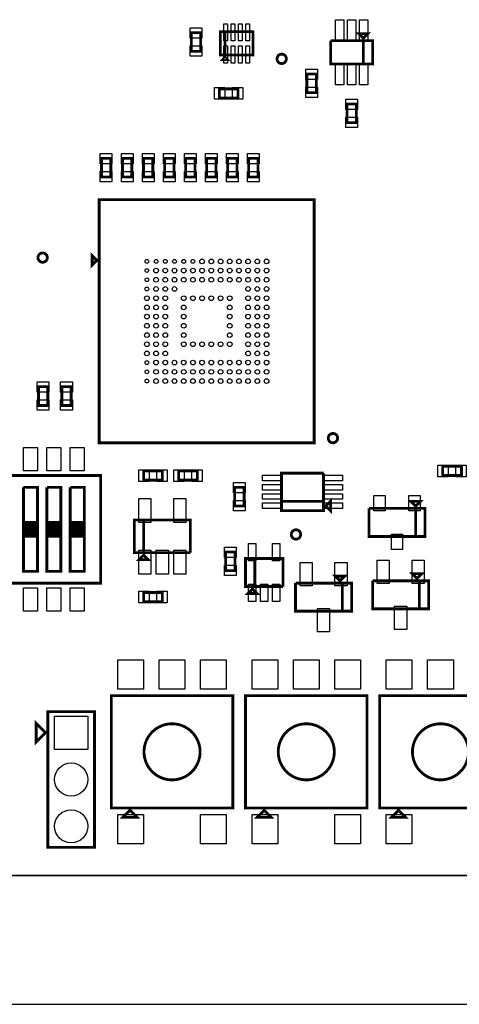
# Model space of a CAD drawing. Extents: x -205 to 7397, y 0 to 5807.
# Tile 5 of 10: x 4280 to 5220, y 0 to 2105. Entities that reach past the tile are written whole.
import ezdxf

# ---------------------------------------------------------------- set-up
doc = ezdxf.new("R2010")
doc.units = 0
for name, color, linetype in [('BG_OUTLINE', 95, 'CONTINUOUS'), ('PG_ASSEMBLY_TOP', 120, 'CONTINUOUS'), ('PIN_TOP', 140, 'CONTINUOUS')]:
    doc.layers.add(name, color=color, linetype=linetype)

msp = doc.modelspace()

# ---------------------------------------------------------------- linework, layer by layer
at = {"layer": 'BG_OUTLINE'}
msp.add_lwpolyline([(0, 275.59), (0, 0), (7000, 0), (7000, 275.59)], close=True, dxfattribs=at)
msp.add_lwpolyline([(0, 275.59), (7000, 275.59)], dxfattribs=at)
at = {"layer": 'PG_ASSEMBLY_TOP', "const_width": 6}
for points in [[(4667, 2037.59), (4667, 2077.59), (4647, 2077.59), (4647, 2037.59), (4667, 2037.59)], [(4779, 2029.6132), (4779, 2079.6132), (4709, 2079.6132), (4709, 2029.6132), (4779, 2029.6132)], [(4719, 2029.6132), (4719, 2079.6132)], [(4945, 2060.59), (4945, 2010.59), (5035, 2010.59), (5035, 2060.59), (5015, 2060.59), (5015, 2010.59)], [(5015, 2010.59), (5015, 2060.59), (4945, 2060.59)], [(5015, 2065.59), (5025, 2075.59), (5005, 2075.59), (5015, 2065.59)], [(4714, 2019.6132), (4724, 2019.6132), (4719, 2024.6132), (4714, 2019.6132)], [(4914.32, 1949.0987), (4914.32, 1989.0987), (4894.32, 1989.0987), (4894.32, 1949.0987), (4914.32, 1949.0987)], [(4747, 1957.59), (4707, 1957.59), (4707, 1937.59), (4747, 1937.59), (4747, 1957.59)], [(5000, 1885.0451), (5000, 1925.0451), (4980, 1925.0451), (4980, 1885.0451), (5000, 1885.0451)], [(4454.8382, 1808.7918), (4454.8382, 1768.7918), (4474.8382, 1768.7918), (4474.8382, 1808.7918), (4454.8382, 1808.7918)], [(4499.8382, 1808.7918), (4499.8382, 1768.7918), (4519.8382, 1768.7918), (4519.8382, 1808.7918), (4499.8382, 1808.7918)], [(4544.8382, 1808.7918), (4544.8382, 1768.7918), (4564.8382, 1768.7918), (4564.8382, 1808.7918), (4544.8382, 1808.7918)], [(4589.8382, 1808.7918), (4589.8382, 1768.7918), (4609.8382, 1768.7918), (4609.8382, 1808.7918), (4589.8382, 1808.7918)], [(4634.8382, 1808.7918), (4634.8382, 1768.7918), (4654.8382, 1768.7918), (4654.8382, 1808.7918), (4634.8382, 1808.7918)], [(4679.8382, 1808.7918), (4679.8382, 1768.7918), (4699.8382, 1768.7918), (4699.8382, 1808.7918), (4679.8382, 1808.7918)], [(4724.8382, 1808.7918), (4724.8382, 1768.7918), (4744.8382, 1768.7918), (4744.8382, 1808.7918), (4724.8382, 1808.7918)], [(4769.8382, 1808.7918), (4769.8382, 1768.7918), (4789.8382, 1768.7918), (4789.8382, 1808.7918), (4769.8382, 1808.7918)], [(4450, 1200.59), (4910, 1200.59), (4910, 1720.59), (4450, 1720.59), (4450, 1200.59)], [(4445, 1590.59), (4435, 1600.59), (4435, 1580.59), (4445, 1590.59)], [(4340, 1280.4813), (4340, 1320.4813), (4320, 1320.4813), (4320, 1280.4813), (4340, 1280.4813)], [(4390, 1280.4813), (4390, 1320.4813), (4370, 1320.4813), (4370, 1280.4813), (4390, 1280.4813)], [(4545, 1120.59), (4585, 1120.59), (4585, 1140.59), (4545, 1140.59), (4545, 1120.59)], [(4660, 1140.59), (4620, 1140.59), (4620, 1120.59), (4660, 1120.59), (4660, 1140.59)], [(4840, 1075.59), (4930, 1075.59), (4930, 1135.59)], [(4930, 1135.59), (4840, 1135.59), (4840, 1055.59), (4930, 1055.59), (4930, 1075.59), (4840, 1075.59)], [(5225, 1150.59), (5185, 1150.59), (5185, 1130.59), (5225, 1130.59), (5225, 1150.59)], [(4003, 900.59), (4453, 900.59), (4453, 1130.59), (4003, 1130.59), (4003, 900.59)], [(4288, 1105.59), (4318, 1105.59), (4318, 925.59), (4288, 925.59), (4288, 1000.59), (4318, 1000.59)], [(4318, 1000.59), (4288, 1000.59), (4288, 1005.59), (4318, 1005.59), (4318, 1010.59), (4288, 1010.59), (4288, 1015.59), (4318, 1015.59), (4318, 1020.59), (4288, 1020.59), (4288, 995.59), (4288, 1030.59), (4318, 1030.59), (4318, 1025.59), (4288, 1025.59), (4288, 1105.59)], [(4338, 1105.59), (4368, 1105.59), (4368, 925.59), (4338, 925.59), (4338, 1000.59), (4368, 1000.59)], [(4368, 1000.59), (4338, 1000.59), (4338, 1005.59), (4368, 1005.59), (4368, 1010.59), (4338, 1010.59), (4338, 1015.59), (4368, 1015.59), (4368, 1020.59), (4338, 1020.59), (4338, 995.59), (4338, 1030.59), (4368, 1030.59), (4368, 1025.59), (4338, 1025.59), (4338, 1105.59)], [(4388, 1105.59), (4418, 1105.59), (4418, 925.59), (4388, 925.59), (4388, 1000.59), (4418, 1000.59)], [(4418, 1000.59), (4388, 1000.59), (4388, 1005.59), (4418, 1005.59), (4418, 1010.59), (4388, 1010.59), (4388, 1015.59), (4418, 1015.59), (4418, 1020.59), (4388, 1020.59), (4388, 995.59), (4388, 1030.59), (4418, 1030.59), (4418, 1025.59), (4388, 1025.59), (4388, 1105.59)], [(4740, 1105.59), (4740, 1065.59), (4760, 1065.59), (4760, 1105.59), (4740, 1105.59)], [(4935, 1065.59), (4945, 1055.59), (4945, 1075.59), (4935, 1065.59)], [(5127, 1065.2879), (5137, 1075.2879), (5117, 1075.2879), (5127, 1065.2879)], [(5027, 1060.2879), (5027, 1000.2879), (5147, 1000.2879), (5147, 1060.2879), (5127, 1060.2879), (5127, 1000.2879)], [(5127, 1000.2879), (5127, 1060.2879), (5027, 1060.2879)], [(4645, 965.59), (4645, 1035.59), (4525, 1035.59), (4525, 965.59), (4545, 965.59), (4545, 1035.59)], [(4545, 1035.59), (4545, 965.59), (4645, 965.59)], [(4740.5, 927.0219), (4740.5, 967.0219), (4720.5, 967.0219), (4720.5, 927.0219), (4740.5, 927.0219)], [(4545, 960.59), (4535, 950.59), (4555, 950.59), (4545, 960.59)], [(4843, 893.2466), (4843, 953.2466), (4763, 953.2466), (4763, 893.2466), (4783, 893.2466), (4783, 953.2466)], [(4783, 953.2466), (4783, 893.2466), (4843, 893.2466)], [(4965, 905.59), (4975, 915.59), (4955, 915.59), (4965, 905.59)], [(5135, 845.59), (5135, 905.59), (5035, 905.59)], [(5035, 905.59), (5035, 845.59), (5155, 845.59), (5155, 905.59), (5135, 905.59), (5135, 845.59)], [(5130, 910.59), (5140, 920.59), (5120, 920.59), (5130, 910.59)], [(4778, 888.2466), (4768, 878.2466), (4788, 878.2466), (4778, 888.2466)], [(4970, 840.59), (4970, 900.59), (4870, 900.59)], [(4870, 900.59), (4870, 840.59), (4990, 840.59), (4990, 900.59), (4970, 900.59), (4970, 840.59)], [(4545, 860.59), (4585, 860.59), (4585, 880.59), (4545, 880.59), (4545, 860.59)], [(4735.835, 419.8474), (4735.835, 659.8474), (4475.835, 659.8474), (4475.835, 419.8474), (4735.835, 419.8474)], [(5023, 419.8474), (5023, 659.8474), (4763, 659.8474), (4763, 419.8474), (5023, 419.8474)], [(5310.165, 419.8474), (5310.165, 659.8474), (5050.165, 659.8474), (5050.165, 419.8474), (5310.165, 419.8474)], [(4340, 335.59), (4440, 335.59), (4440, 625.59), (4340, 625.59), (4340, 335.59)], [(4335, 580.59), (4315, 560.59), (4315, 600.59), (4335, 580.59)], [(4515.835, 414.8474), (4500.835, 399.8474), (4530.835, 399.8474), (4515.835, 414.8474)], [(4803, 414.8474), (4788, 399.8474), (4818, 399.8474), (4803, 414.8474)], [(5090.165, 414.8474), (5075.165, 399.8474), (5105.165, 399.8474), (5090.165, 414.8474)]]:
    msp.add_lwpolyline(points, dxfattribs=at)
for points in [[(4850.43, 2021.57, 1), (4830.43, 2021.57, 1), (4850.43, 2021.57)], [(4339, 1596.59, 1), (4319, 1596.59, 1), (4339, 1596.59)], [(4960, 1210.59, 1), (4940, 1210.59, 1), (4960, 1210.59)], [(4881, 1004.59, 1), (4861, 1004.59, 1), (4881, 1004.59)], [(4665.835, 539.8474, 1), (4545.835, 539.8474, 1), (4665.835, 539.8474)], [(4953, 539.8474, 1), (4833, 539.8474, 1), (4953, 539.8474)], [(5240.165, 539.8474, 1), (5120.165, 539.8474, 1), (5240.165, 539.8474)]]:
    msp.add_lwpolyline(points, format="xyb", dxfattribs=at)
at = {"layer": 'PIN_TOP'}
for points in [[(4955.4, 2105.29), (4973.4, 2105.29), (4973.4, 2060.29), (4955.4, 2060.29)], [(4981, 2105.29), (4999, 2105.29), (4999, 2060.29), (4981, 2060.29)], [(5006.6, 2105.29), (5024.6, 2105.29), (5024.6, 2060.29), (5006.6, 2060.29)], [(4669.5, 2065.8813), (4644.5, 2065.8813), (4644.5, 2087.8813), (4669.5, 2087.8813)], [(4724.378, 2059.7352), (4716.378, 2059.7352), (4716.378, 2096.7352), (4724.378, 2096.7352)], [(4740.126, 2059.7352), (4732.126, 2059.7352), (4732.126, 2096.7352), (4740.126, 2096.7352)], [(4755.874, 2059.7352), (4747.874, 2059.7352), (4747.874, 2096.7352), (4755.874, 2096.7352)], [(4771.622, 2059.7352), (4763.622, 2059.7352), (4763.622, 2096.7352), (4771.622, 2096.7352)], [(4669.5, 2027.2987), (4644.5, 2027.2987), (4644.5, 2049.2987), (4669.5, 2049.2987)], [(4724.378, 2012.4912), (4716.378, 2012.4912), (4716.378, 2049.4912), (4724.378, 2049.4912)], [(4740.126, 2012.4912), (4732.126, 2012.4912), (4732.126, 2049.4912), (4740.126, 2049.4912)], [(4755.874, 2012.4912), (4747.874, 2012.4912), (4747.874, 2049.4912), (4755.874, 2049.4912)], [(4771.622, 2012.4912), (4763.622, 2012.4912), (4763.622, 2049.4912), (4771.622, 2049.4912)], [(4955.4, 2010.89), (4973.4, 2010.89), (4973.4, 1965.89), (4955.4, 1965.89)], [(4981, 2010.89), (4999, 2010.89), (4999, 1965.89), (4981, 1965.89)], [(5006.6, 2010.89), (5024.6, 2010.89), (5024.6, 1965.89), (5006.6, 1965.89)], [(4916.82, 1977.39), (4891.82, 1977.39), (4891.82, 1999.39), (4916.82, 1999.39)], [(4718.7087, 1960.09), (4718.7087, 1935.09), (4696.7087, 1935.09), (4696.7087, 1960.09)], [(4757.2913, 1960.09), (4757.2913, 1935.09), (4735.2913, 1935.09), (4735.2913, 1960.09)], [(4916.82, 1938.8074), (4891.82, 1938.8074), (4891.82, 1960.8074), (4916.82, 1960.8074)], [(5002.5, 1913.3364), (4977.5, 1913.3364), (4977.5, 1935.3364), (5002.5, 1935.3364)], [(5002.5, 1874.7538), (4977.5, 1874.7538), (4977.5, 1896.7538), (5002.5, 1896.7538)], [(4452.3382, 1819.0831), (4477.3382, 1819.0831), (4477.3382, 1797.0831), (4452.3382, 1797.0831)], [(4497.3382, 1819.0831), (4522.3382, 1819.0831), (4522.3382, 1797.0831), (4497.3382, 1797.0831)], [(4542.3382, 1819.0831), (4567.3382, 1819.0831), (4567.3382, 1797.0831), (4542.3382, 1797.0831)], [(4587.3382, 1819.0831), (4612.3382, 1819.0831), (4612.3382, 1797.0831), (4587.3382, 1797.0831)], [(4632.3382, 1819.0831), (4657.3382, 1819.0831), (4657.3382, 1797.0831), (4632.3382, 1797.0831)], [(4677.3382, 1819.0831), (4702.3382, 1819.0831), (4702.3382, 1797.0831), (4677.3382, 1797.0831)], [(4722.3382, 1819.0831), (4747.3382, 1819.0831), (4747.3382, 1797.0831), (4722.3382, 1797.0831)], [(4767.3382, 1819.0831), (4792.3382, 1819.0831), (4792.3382, 1797.0831), (4767.3382, 1797.0831)], [(4452.3382, 1780.5005), (4477.3382, 1780.5005), (4477.3382, 1758.5005), (4452.3382, 1758.5005)], [(4497.3382, 1780.5005), (4522.3382, 1780.5005), (4522.3382, 1758.5005), (4497.3382, 1758.5005)], [(4542.3382, 1780.5005), (4567.3382, 1780.5005), (4567.3382, 1758.5005), (4542.3382, 1758.5005)], [(4587.3382, 1780.5005), (4612.3382, 1780.5005), (4612.3382, 1758.5005), (4587.3382, 1758.5005)], [(4632.3382, 1780.5005), (4657.3382, 1780.5005), (4657.3382, 1758.5005), (4632.3382, 1758.5005)], [(4677.3382, 1780.5005), (4702.3382, 1780.5005), (4702.3382, 1758.5005), (4677.3382, 1758.5005)], [(4722.3382, 1780.5005), (4747.3382, 1780.5005), (4747.3382, 1758.5005), (4722.3382, 1758.5005)], [(4767.3382, 1780.5005), (4792.3382, 1780.5005), (4792.3382, 1758.5005), (4767.3382, 1758.5005)], [(4342.5, 1308.7726), (4317.5, 1308.7726), (4317.5, 1330.7726), (4342.5, 1330.7726)], [(4392.5, 1308.7726), (4367.5, 1308.7726), (4367.5, 1330.7726), (4392.5, 1330.7726)], [(4342.5, 1270.19), (4317.5, 1270.19), (4317.5, 1292.19), (4342.5, 1292.19)], [(4392.5, 1270.19), (4367.5, 1270.19), (4367.5, 1292.19), (4392.5, 1292.19)], [(4287.9999, 1140.5897), (4287.9999, 1190.5897), (4317.9999, 1190.5897), (4317.9999, 1140.5897)], [(4337.9998, 1140.5897), (4337.9998, 1190.5897), (4367.9998, 1190.5897), (4367.9998, 1140.5897)], [(4387.9997, 1140.5897), (4387.9997, 1190.5897), (4417.9997, 1190.5897), (4417.9997, 1140.5897)], [(4534.7087, 1118.09), (4534.7087, 1143.09), (4556.7087, 1143.09), (4556.7087, 1118.09)], [(4573.2913, 1118.09), (4573.2913, 1143.09), (4595.2913, 1143.09), (4595.2913, 1118.09)], [(4631.7087, 1143.09), (4631.7087, 1118.09), (4609.7087, 1118.09), (4609.7087, 1143.09)], [(4670.2913, 1143.09), (4670.2913, 1118.09), (4648.2913, 1118.09), (4648.2913, 1143.09)], [(5196.7087, 1153.09), (5196.7087, 1128.09), (5174.7087, 1128.09), (5174.7087, 1153.09)], [(5235.2913, 1153.09), (5235.2913, 1128.09), (5213.2913, 1128.09), (5213.2913, 1153.09)], [(4737.5, 1115.8813), (4762.5, 1115.8813), (4762.5, 1093.8813), (4737.5, 1093.8813)], [(4840.5395, 1131.1175), (4840.5395, 1119.1175), (4799.5395, 1119.1175), (4799.5395, 1131.1175)], [(4970.4605, 1131.1175), (4970.4605, 1119.1175), (4929.4605, 1119.1175), (4929.4605, 1131.1175)], [(4840.5395, 1111.4325), (4840.5395, 1099.4325), (4799.5395, 1099.4325), (4799.5395, 1111.4325)], [(4970.4605, 1111.4325), (4970.4605, 1099.4325), (4929.4605, 1099.4325), (4929.4605, 1111.4325)], [(4560.598, 1030.208), (4534.598, 1030.208), (4534.598, 1081.208), (4560.598, 1081.208)], [(4635.402, 1030.208), (4609.402, 1030.208), (4609.402, 1081.208), (4635.402, 1081.208)], [(4737.5, 1077.2987), (4762.5, 1077.2987), (4762.5, 1055.2987), (4737.5, 1055.2987)], [(4840.5395, 1091.7475), (4840.5395, 1079.7475), (4799.5395, 1079.7475), (4799.5395, 1091.7475)], [(4970.4605, 1091.7475), (4970.4605, 1079.7475), (4929.4605, 1079.7475), (4929.4605, 1091.7475)], [(5037.5985, 1088.1264), (5061.5985, 1088.1264), (5061.5985, 1055.1264), (5037.5985, 1055.1264)], [(5112.4015, 1088.1264), (5136.4015, 1088.1264), (5136.4015, 1055.1264), (5112.4015, 1055.1264)], [(4840.5395, 1072.0625), (4840.5395, 1060.0625), (4799.5395, 1060.0625), (4799.5395, 1072.0625)], [(4970.4605, 1072.0625), (4970.4605, 1060.0625), (4929.4605, 1060.0625), (4929.4605, 1072.0625)], [(5075, 1005.4494), (5099, 1005.4494), (5099, 972.4494), (5075, 972.4494)], [(4560.598, 919.972), (4534.598, 919.972), (4534.598, 970.972), (4560.598, 970.972)], [(4598, 919.972), (4572, 919.972), (4572, 970.972), (4598, 970.972)], [(4635.402, 919.972), (4609.402, 919.972), (4609.402, 970.972), (4635.402, 970.972)], [(4743, 955.3132), (4718, 955.3132), (4718, 977.3132), (4743, 977.3132)], [(4785.4095, 948.0536), (4769.4095, 948.0536), (4769.4095, 985.0536), (4785.4095, 985.0536)], [(4836.5905, 948.0536), (4820.5905, 948.0536), (4820.5905, 985.0536), (4836.5905, 985.0536)], [(5044.5985, 949.803), (5070.5985, 949.803), (5070.5985, 899.803), (5044.5985, 899.803)], [(5119.4015, 949.803), (5145.4015, 949.803), (5145.4015, 899.803), (5119.4015, 899.803)], [(4743, 916.7306), (4718, 916.7306), (4718, 938.7306), (4743, 938.7306)], [(4879.5985, 944.803), (4905.5985, 944.803), (4905.5985, 894.803), (4879.5985, 894.803)], [(4954.4015, 944.803), (4980.4015, 944.803), (4980.4015, 894.803), (4954.4015, 894.803)], [(4287.9998, 840.5903), (4287.9998, 890.5903), (4317.9998, 890.5903), (4317.9998, 840.5903)], [(4337.9997, 840.5903), (4337.9997, 890.5903), (4367.9997, 890.5903), (4367.9997, 840.5903)], [(4387.9996, 840.5903), (4387.9996, 890.5903), (4417.9996, 890.5903), (4417.9996, 840.5903)], [(4785.4095, 861.4396), (4769.4095, 861.4396), (4769.4095, 898.4396), (4785.4095, 898.4396)], [(4811, 861.4396), (4795, 861.4396), (4795, 898.4396), (4811, 898.4396)], [(4836.5905, 861.4396), (4820.5905, 861.4396), (4820.5905, 898.4396), (4836.5905, 898.4396)], [(4534.7087, 858.09), (4534.7087, 883.09), (4556.7087, 883.09), (4556.7087, 858.09)], [(4573.2913, 858.09), (4573.2913, 883.09), (4595.2913, 883.09), (4595.2913, 858.09)], [(4917, 846.377), (4943, 846.377), (4943, 796.377), (4917, 796.377)], [(5082, 851.377), (5108, 851.377), (5108, 801.377), (5082, 801.377)], [(4544.7525, 673.7014), (4489.7525, 673.7014), (4489.7525, 736.7014), (4544.7525, 736.7014)], [(4633.335, 673.7014), (4578.335, 673.7014), (4578.335, 736.7014), (4633.335, 736.7014)], [(4721.9175, 673.7014), (4666.9175, 673.7014), (4666.9175, 736.7014), (4721.9175, 736.7014)], [(4831.9175, 673.7014), (4776.9175, 673.7014), (4776.9175, 736.7014), (4831.9175, 736.7014)], [(4920.5, 673.7014), (4865.5, 673.7014), (4865.5, 736.7014), (4920.5, 736.7014)], [(5009.0825, 673.7014), (4954.0825, 673.7014), (4954.0825, 736.7014), (5009.0825, 736.7014)], [(5119.0825, 673.7014), (5064.0825, 673.7014), (5064.0825, 736.7014), (5119.0825, 736.7014)], [(5207.665, 673.7014), (5152.665, 673.7014), (5152.665, 736.7014), (5207.665, 736.7014)], [(4425.5, 545.09), (4354.5, 545.09), (4354.5, 616.09), (4425.5, 616.09)], [(4544.7525, 342.9934), (4489.7525, 342.9934), (4489.7525, 405.9934), (4544.7525, 405.9934)], [(4721.9175, 342.9934), (4666.9175, 342.9934), (4666.9175, 405.9934), (4721.9175, 405.9934)], [(4831.9175, 342.9934), (4776.9175, 342.9934), (4776.9175, 405.9934), (4831.9175, 405.9934)], [(5009.0825, 342.9934), (4954.0825, 342.9934), (4954.0825, 405.9934), (5009.0825, 405.9934)], [(5119.0825, 342.9934), (5064.0825, 342.9934), (5064.0825, 405.9934), (5119.0825, 405.9934)]]:
    msp.add_lwpolyline(points, close=True, dxfattribs=at)
for centre, radius in [((4840.43, 2021.57), 9), ((4329, 1596.59), 9), ((4552.0475, 1588.5425), 4), ((4571.7325, 1588.5425), 4), ((4591.4175, 1588.5425), 4), ((4611.1025, 1588.5425), 4), ((4630.7875, 1588.5425), 4), ((4650.4725, 1588.5425), 4), ((4670.1575, 1588.5425), 5), ((4689.8425, 1588.5425), 5), ((4709.5275, 1588.5425), 5), ((4729.2125, 1588.5425), 5), ((4748.8975, 1588.5425), 5), ((4768.5825, 1588.5425), 5), ((4788.2675, 1588.5425), 5), ((4807.9525, 1588.5425), 5), ((4552.0475, 1568.8575), 4), ((4571.7325, 1568.8575), 5), ((4591.4175, 1568.8575), 5), ((4611.1025, 1568.8575), 5), ((4630.7875, 1568.8575), 5), ((4650.4725, 1568.8575), 5), ((4670.1575, 1568.8575), 5), ((4689.8425, 1568.8575), 5), ((4709.5275, 1568.8575), 5), ((4729.2125, 1568.8575), 5), ((4748.8975, 1568.8575), 5), ((4768.5825, 1568.8575), 5), ((4788.2675, 1568.8575), 5), ((4807.9525, 1568.8575), 5), ((4552.0475, 1549.1725), 4), ((4571.7325, 1549.1725), 5), ((4591.4175, 1549.1725), 5), ((4611.1025, 1549.1725), 5), ((4630.7875, 1549.1725), 5), ((4650.4725, 1549.1725), 5), ((4670.1575, 1549.1725), 5), ((4689.8425, 1549.1725), 5), ((4709.5275, 1549.1725), 5), ((4729.2125, 1549.1725), 5), ((4748.8975, 1549.1725), 5), ((4768.5825, 1549.1725), 5), ((4788.2675, 1549.1725), 5), ((4807.9525, 1549.1725), 5), ((4552.0475, 1529.4875), 4), ((4571.7325, 1529.4875), 5), ((4591.4175, 1529.4875), 5), ((4611.1025, 1529.4875), 5), ((4768.5825, 1529.4875), 5), ((4788.2675, 1529.4875), 5), ((4807.9525, 1529.4875), 5), ((4552.0475, 1509.8025), 5), ((4552.0475, 1490.1175), 5), ((4571.7325, 1509.8025), 5), ((4571.7325, 1490.1175), 5), ((4591.4175, 1509.8025), 5), ((4591.4175, 1490.1175), 5), ((4630.7875, 1509.8025), 5), ((4630.7875, 1490.1175), 5), ((4650.4725, 1509.8025), 5), ((4670.1575, 1509.8025), 5), ((4689.8425, 1509.8025), 5), ((4709.5275, 1509.8025), 5), ((4729.2125, 1509.8025), 5), ((4729.2125, 1490.1175), 5), ((4768.5825, 1509.8025), 5), ((4768.5825, 1490.1175), 5), ((4788.2675, 1509.8025), 5), ((4788.2675, 1490.1175), 5), ((4807.9525, 1509.8025), 5), ((4807.9525, 1490.1175), 5), ((4552.0475, 1470.4325), 5), ((4571.7325, 1470.4325), 5), ((4591.4175, 1470.4325), 5), ((4630.7875, 1470.4325), 5), ((4729.2125, 1470.4325), 5), ((4768.5825, 1470.4325), 5), ((4788.2675, 1470.4325), 5), ((4807.9525, 1470.4325), 5), ((4552.0475, 1450.7475), 5), ((4571.7325, 1450.7475), 5), ((4591.4175, 1450.7475), 5), ((4630.7875, 1450.7475), 5), ((4729.2125, 1450.7475), 5), ((4768.5825, 1450.7475), 5), ((4788.2675, 1450.7475), 5), ((4807.9525, 1450.7475), 5), ((4552.0475, 1431.0625), 5), ((4571.7325, 1431.0625), 5), ((4591.4175, 1431.0625), 5), ((4630.7875, 1431.0625), 5), ((4729.2125, 1431.0625), 5), ((4768.5825, 1431.0625), 5), ((4788.2675, 1431.0625), 5), ((4807.9525, 1431.0625), 5), ((4552.0475, 1411.3775), 5), ((4571.7325, 1411.3775), 5), ((4591.4175, 1411.3775), 5), ((4630.7875, 1411.3775), 5), ((4650.4725, 1411.3775), 5), ((4670.1575, 1411.3775), 5), ((4689.8425, 1411.3775), 5), ((4709.5275, 1411.3775), 5), ((4729.2125, 1411.3775), 5), ((4768.5825, 1411.3775), 5), ((4788.2675, 1411.3775), 5), ((4807.9525, 1411.3775), 5), ((4552.0475, 1391.6925), 5), ((4571.7325, 1391.6925), 5), ((4591.4175, 1391.6925), 5), ((4768.5825, 1391.6925), 5), ((4788.2675, 1391.6925), 5), ((4807.9525, 1391.6925), 5), ((4552.0475, 1372.0075), 4), ((4571.7325, 1372.0075), 5), ((4591.4175, 1372.0075), 5), ((4611.1025, 1372.0075), 5), ((4630.7875, 1372.0075), 5), ((4650.4725, 1372.0075), 5), ((4670.1575, 1372.0075), 5), ((4689.8425, 1372.0075), 5), ((4709.5275, 1372.0075), 5), ((4729.2125, 1372.0075), 5), ((4748.8975, 1372.0075), 5), ((4768.5825, 1372.0075), 5), ((4788.2675, 1372.0075), 5), ((4807.9525, 1372.0075), 5), ((4552.0475, 1352.3225), 4), ((4571.7325, 1352.3225), 5), ((4591.4175, 1352.3225), 5), ((4611.1025, 1352.3225), 5), ((4630.7875, 1352.3225), 5), ((4650.4725, 1352.3225), 5), ((4670.1575, 1352.3225), 5), ((4689.8425, 1352.3225), 5), ((4709.5275, 1352.3225), 5), ((4729.2125, 1352.3225), 5), ((4748.8975, 1352.3225), 5), ((4768.5825, 1352.3225), 5), ((4788.2675, 1352.3225), 5), ((4807.9525, 1352.3225), 5), ((4552.0475, 1332.6375), 4), ((4571.7325, 1332.6375), 5), ((4591.4175, 1332.6375), 5), ((4611.1025, 1332.6375), 5), ((4630.7875, 1332.6375), 5), ((4650.4725, 1332.6375), 5), ((4670.1575, 1332.6375), 5), ((4689.8425, 1332.6375), 5), ((4709.5275, 1332.6375), 5), ((4729.2125, 1332.6375), 5), ((4748.8975, 1332.6375), 5), ((4768.5825, 1332.6375), 5), ((4788.2675, 1332.6375), 5), ((4807.9525, 1332.6375), 5), ((4950, 1210.59), 9), ((4871, 1004.59), 9), ((4390, 480.59), 35.5), ((4390, 380.59), 35.5)]:
    msp.add_circle(centre, radius, dxfattribs=at)

doc.saveas('drawing.dxf')
